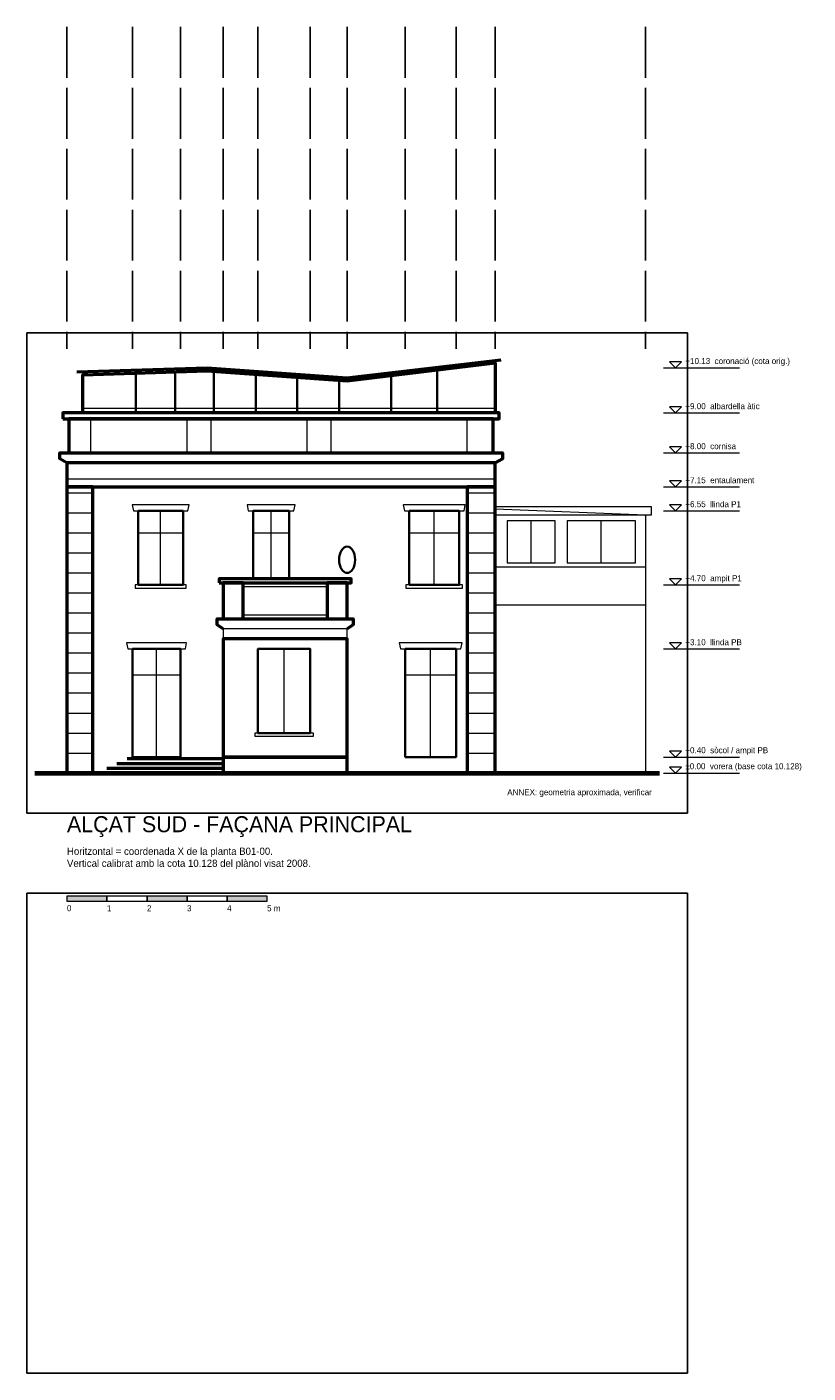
# Model space of a CAD drawing. Header units: metres. Extents: x -31 to 25.9, y -59.6 to -3.4.
# Tile 2 of 3: x -12 to 7.5, y -37 to -3.4. Entities that reach past the tile are written whole.
import ezdxf
from ezdxf.enums import TextEntityAlignment as Align

# ---------------------------------------------------------------- set-up
doc = ezdxf.new("R2010")
doc.units = ezdxf.units.M
doc.linetypes.add('DASHED', pattern=[1.524, 1.27, -0.254])
for name, color, linetype, lineweight in [('A-ALCAT-APROX', 6, 'Continuous', 18), ('A-ALCAT-CONTORN', 7, 'Continuous', 50), ('A-ALCAT-COTES', 1, 'Continuous', 18), ('A-ALCAT-JUNTES', 8, 'Continuous', 9), ('A-ALCAT-MOTLLURES', 3, 'Continuous', 18), ('A-ALCAT-OBERTURES', 4, 'Continuous', 35), ('A-ALCAT-TERRENY', 7, 'Continuous', 70), ('A-ALCAT-TEXT', 7, 'Continuous', 18)]:
    doc.layers.add(name, color=color, linetype=linetype, lineweight=lineweight)
doc.layers.add('A-ALCAT-LINIES-REFERIDA', color=9, linetype='Continuous', plot=False)
doc.layers.add('A-ALCAT-REF-IMATGE', color=8, linetype='Continuous', plot=False)
picture_1 = doc.add_image_def('image1.png', size_in_pixel=(1650, 1200))
picture_2 = doc.add_image_def('image4.png', size_in_pixel=(1650, 1200))

msp = doc.modelspace()

# ---------------------------------------------------------------- hatches: boundary and pattern name
at = {"layer": 'A-ALCAT-COTES'}
for points in [[(-11, -25.2), (-10, -25.2), (-10, -25.08), (-11, -25.08)], [(-9, -25.2), (-8, -25.2), (-8, -25.08), (-9, -25.08)], [(-7, -25.2), (-6, -25.2), (-6, -25.08), (-7, -25.08)]]:
    msp.add_hatch(color=1, dxfattribs=at).paths.add_polyline_path(points)

# ---------------------------------------------------------------- linework, layer by layer
at = {"layer": 'A-ALCAT-APROX'}
for p, q in [((-0.3, -16.85), (3.45, -16.85)), ((-0.3, -17.8), (3.45, -17.8))]:
    msp.add_line(p, q, dxfattribs=at)
for points in [[(-0.3, -15.55), (3.6, -15.55), (3.6, -15.35), (-0.3, -15.35)], [(0, -16.75), (1.2, -16.75), (1.2, -15.7), (0, -15.7)], [(1.5, -16.75), (3.2, -16.75), (3.2, -15.7), (1.5, -15.7)]]:
    msp.add_lwpolyline(points, close=True, dxfattribs=at)
msp.add_lwpolyline([(-0.3, -22), (-0.3, -15.4), (3.45, -15.55), (3.45, -22)], dxfattribs=at)
at = {"layer": 'A-ALCAT-CONTORN'}
for p, q in [((-9.75, -21.76), (-7.1, -21.76)), ((-9.5, -21.64), (-7.1, -21.64)), ((-10, -21.88), (-7.1, -21.88))]:
    msp.add_line(p, q, dxfattribs=at)
for points in [[(-10.75, -11.97), (-7.5, -11.87), (-4, -12.12), (-0.15, -11.67)], [(-10.6, -13), (-10.6, -12.05), (-7.5, -11.95), (-4, -12.2), (-0.3, -11.75), (-0.3, -13)], [(-11, -14.25), (-11.18, -14.15), (-11.18, -14), (-0.12, -14), (-0.12, -14.15), (-0.3, -14.25)], [(-10.35, -22), (-10.35, -14.85), (-1, -14.85), (-1, -22)], [(-7.1, -18.4), (-7.25, -18.3), (-7.25, -18.15), (-3.85, -18.15), (-3.85, -18.3), (-4, -18.4)]]:
    msp.add_lwpolyline(points, dxfattribs=at)
for points in [[(-11.1, -13.15), (-0.2, -13.15), (-0.2, -13), (-11.1, -13)], [(-10.95, -14), (-0.35, -14), (-0.35, -13.15), (-10.95, -13.15)], [(-11, -14.85), (-0.3, -14.85), (-0.3, -14.25), (-11, -14.25)], [(-11, -22), (-10.35, -22), (-10.35, -14.85), (-11, -14.85)], [(-1, -22), (-0.3, -22), (-0.3, -14.85), (-1, -14.85)], [(-7.2, -17.25), (-3.9, -17.25), (-3.9, -17.15), (-7.2, -17.15)], [(-7.1, -18.15), (-6.6, -18.15), (-6.6, -17.25), (-7.1, -17.25)], [(-4.5, -18.15), (-4, -18.15), (-4, -17.25), (-4.5, -17.25)], [(-7.1, -21.6), (-4, -21.6), (-4, -18.65), (-7.1, -18.65)], [(-7.1, -22), (-4, -22), (-4, -21.6), (-7.1, -21.6)]]:
    msp.add_lwpolyline(points, close=True, dxfattribs=at)
at = {"layer": 'A-ALCAT-COTES'}
for p, q in [((3.9, -11.872), (5.8, -11.872)), ((3.9, -13), (5.8, -13)), ((3.9, -14), (5.8, -14)), ((3.9, -14.85), (5.8, -14.85)), ((3.9, -15.45), (5.8, -15.45)), ((3.9, -17.3), (5.8, -17.3)), ((3.9, -18.9), (5.8, -18.9)), ((3.9, -21.6), (5.8, -21.6)), ((3.9, -22), (5.8, -22))]:
    msp.add_line(p, q, dxfattribs=at)
for points in [[(4.2, -11.872), (4.35, -11.722), (4.05, -11.722)], [(4.2, -13), (4.35, -12.85), (4.05, -12.85)], [(4.2, -14), (4.35, -13.85), (4.05, -13.85)], [(4.2, -14.85), (4.35, -14.7), (4.05, -14.7)], [(4.2, -15.45), (4.35, -15.3), (4.05, -15.3)], [(4.2, -17.3), (4.35, -17.15), (4.05, -17.15)], [(4.2, -18.9), (4.35, -18.75), (4.05, -18.75)], [(4.2, -21.6), (4.35, -21.45), (4.05, -21.45)], [(4.2, -22), (4.35, -21.85), (4.05, -21.85)], [(-11, -25.2), (-10, -25.2), (-10, -25.08), (-11, -25.08)], [(-10, -25.2), (-9, -25.2), (-9, -25.08), (-10, -25.08)], [(-9, -25.2), (-8, -25.2), (-8, -25.08), (-9, -25.08)], [(-8, -25.2), (-7, -25.2), (-7, -25.08), (-8, -25.08)], [(-7, -25.2), (-6, -25.2), (-6, -25.08), (-7, -25.08)]]:
    msp.add_lwpolyline(points, close=True, dxfattribs=at)
at = {"layer": 'A-ALCAT-JUNTES'}
for p, q in [((-11, -15), (-10.35, -15)), ((-1, -15), (-0.3, -15)), ((-11, -15.5), (-10.35, -15.5)), ((-1, -15.5), (-0.3, -15.5)), ((-11, -16), (-10.35, -16)), ((-1, -16), (-0.3, -16)), ((-11, -16.5), (-10.35, -16.5)), ((-1, -16.5), (-0.3, -16.5)), ((-11, -17), (-10.35, -17)), ((-1, -17), (-0.3, -17)), ((-11, -17.5), (-10.35, -17.5)), ((-1, -17.5), (-0.3, -17.5)), ((-11, -18), (-10.35, -18)), ((-1, -18), (-0.3, -18)), ((-11, -18.5), (-10.35, -18.5)), ((-1, -18.5), (-0.3, -18.5)), ((-11, -19), (-10.35, -19)), ((-1, -19), (-0.3, -19)), ((-11, -19.5), (-10.35, -19.5)), ((-1, -19.5), (-0.3, -19.5)), ((-11, -20), (-10.35, -20)), ((-1, -20), (-0.3, -20)), ((-11, -20.5), (-10.35, -20.5)), ((-1, -20.5), (-0.3, -20.5)), ((-11, -21), (-10.35, -21)), ((-1, -21), (-0.3, -21)), ((-11, -21.5), (-10.35, -21.5)), ((-1, -21.5), (-0.3, -21.5))]:
    msp.add_line(p, q, dxfattribs=at)
at = {"layer": 'A-ALCAT-LINIES-REFERIDA', "linetype": 'DASHED'}
for p, q in [((-11, -3.35), (-11, -11.4)), ((-9.36, -3.35), (-9.36, -11.4)), ((-8.16, -3.35), (-8.16, -11.4)), ((-7.1, -3.35), (-7.1, -11.4)), ((-6.23, -3.35), (-6.23, -11.4)), ((-4.92, -3.35), (-4.92, -11.4)), ((-4, -3.35), (-4, -11.4)), ((-2.55, -3.35), (-2.55, -11.4)), ((-1.28, -3.35), (-1.28, -11.4)), ((-0.3, -3.35), (-0.3, -11.4)), ((3.45, -3.35), (3.45, -11.4))]:
    msp.add_line(p, q, dxfattribs=at)
at = {"layer": 'A-ALCAT-MOTLLURES'}
for p, q in [((-10.6, -12.88), (-0.3, -12.88)), ((-10.4, -14), (-10.4, -13.15)), ((-8, -14), (-8, -13.15)), ((-7.4, -14), (-7.4, -13.15)), ((-5, -14), (-5, -13.15)), ((-4.4, -14), (-4.4, -13.15)), ((-1, -14), (-1, -13.15)), ((-11, -14.65), (-0.3, -14.65)), ((-8.66, -17.3), (-8.66, -15.45)), ((-5.9, -17.15), (-5.9, -15.45)), ((-1.825, -17.3), (-1.825, -15.45)), ((0.6, -16.75), (0.6, -15.7)), ((2.35, -16.75), (2.35, -15.7)), ((-9.22, -16), (-8.1, -16)), ((-6.35, -16), (-5.45, -16)), ((-2.45, -16), (-1.2, -16)), ((-8.76, -21.6), (-8.76, -18.9)), ((-5.575, -21), (-5.575, -18.9)), ((-1.915, -21.6), (-1.915, -18.9)), ((-9.36, -19.55), (-8.16, -19.55)), ((-2.55, -19.55), (-1.28, -19.55))]:
    msp.add_line(p, q, dxfattribs=at)
for points in [[(-9.34, -15.45), (-7.98, -15.45), (-7.95, -15.3), (-9.37, -15.3)], [(-6.47, -15.45), (-5.33, -15.45), (-5.3, -15.3), (-6.5, -15.3)], [(-2.57, -15.45), (-1.08, -15.45), (-1.05, -15.3), (-2.6, -15.3)], [(-9.3, -17.38), (-8.02, -17.38), (-8.02, -17.3), (-9.3, -17.3)], [(-6.6, -18.05), (-4.5, -18.05), (-4.5, -17.35), (-6.6, -17.35)], [(-2.53, -17.38), (-1.12, -17.38), (-1.12, -17.3), (-2.53, -17.3)], [(-7.1, -18.65), (-4, -18.65), (-4, -18.4), (-7.1, -18.4)], [(-9.48, -18.9), (-8.04, -18.9), (-8.01, -18.75), (-9.51, -18.75)], [(-2.67, -18.9), (-1.16, -18.9), (-1.13, -18.75), (-2.7, -18.75)], [(-6.31, -21.08), (-4.84, -21.08), (-4.84, -21), (-6.31, -21)]]:
    msp.add_lwpolyline(points, close=True, dxfattribs=at)
at = {"layer": 'A-ALCAT-OBERTURES'}
for p, q in [((-9.28, -13), (-9.28, -12.007)), ((-8.3, -13), (-8.3, -11.976)), ((-7.33, -13), (-7.33, -11.962)), ((-6.28, -13), (-6.28, -12.037)), ((-5.25, -13), (-5.25, -12.111)), ((-2.9, -13), (-2.9, -12.066)), ((-1.75, -13), (-1.75, -11.926)), ((-4.2, -13), (-4.2, -12.186))]:
    msp.add_line(p, q, dxfattribs=at)
for points in [[(-9.22, -17.3), (-8.1, -17.3), (-8.1, -15.45), (-9.22, -15.45)], [(-6.35, -17.15), (-5.45, -17.15), (-5.45, -15.45), (-6.35, -15.45)], [(-2.45, -17.3), (-1.2, -17.3), (-1.2, -15.45), (-2.45, -15.45)], [(-9.36, -21.6), (-8.16, -21.6), (-8.16, -18.9), (-9.36, -18.9)], [(-6.23, -21), (-4.92, -21), (-4.92, -18.9), (-6.23, -18.9)], [(-2.55, -21.6), (-1.28, -21.6), (-1.28, -18.9), (-2.55, -18.9)]]:
    msp.add_lwpolyline(points, close=True, dxfattribs=at)
msp.add_ellipse((-4, -16.67), major_axis=(0, 0.33), ratio=0.606061, dxfattribs=at)
at = {"layer": 'A-ALCAT-TERRENY'}
msp.add_line((-11.8, -22), (3.8, -22), dxfattribs=at)

# ---------------------------------------------------------------- texts
at = {"layer": 'A-ALCAT-APROX'}
msp.add_text('ANNEX: geometria aproximada, verificar', height=0.15, dxfattribs=at).set_placement((0, -22.6), align=Align.BOTTOM_LEFT)
at = {"layer": 'A-ALCAT-COTES'}
for s, p in [('+10.13  coronació (cota orig.)', (4.45, -11.822)), ('+9.00  albardella àtic', (4.45, -12.95)), ('+8.00  cornisa', (4.45, -13.95)), ('+7.15  entaulament', (4.45, -14.8)), ('+6.55  llinda P1', (4.45, -15.4)), ('+4.70  ampit P1', (4.45, -17.25)), ('+3.10  llinda PB', (4.45, -18.85)), ('+0.40  sòcol / ampit PB', (4.45, -21.55)), ('±0.00  vorera (base cota 10.128)', (4.45, -21.95)), ('0', (-11, -25.5)), ('1', (-10, -25.5)), ('2', (-9, -25.5)), ('3', (-8, -25.5)), ('4', (-7, -25.5)), ('5 m', (-6, -25.5))]:
    msp.add_text(s, height=0.15, dxfattribs=at).set_placement(p, align=Align.BOTTOM_LEFT)
at = {"layer": 'A-ALCAT-TEXT'}
for s, height, p in [('ALÇAT SUD - FAÇANA PRINCIPAL', 0.4, (-11, -23.6)), ('Horitzontal = coordenada X de la planta B01-00.', 0.18, (-11, -24.1)), ('Vertical calibrat amb la cota 10.128 del plànol visat 2008.', 0.18, (-11, -24.4))]:
    msp.add_text(s, height=height, dxfattribs=at).set_placement(p, align=Align.BOTTOM_LEFT)

# ---------------------------------------------------------------- pictures from other files: only their frames are drawn
at = {"layer": 'A-ALCAT-REF-IMATGE'}
image = msp.add_image(picture_1, insert=(-12, -23), size_in_units=(16.5, 12), dxfattribs=at)
image = msp.add_image(picture_2, insert=(-12, -37), size_in_units=(16.5, 12), dxfattribs=at)

doc.saveas('drawing.dxf')
